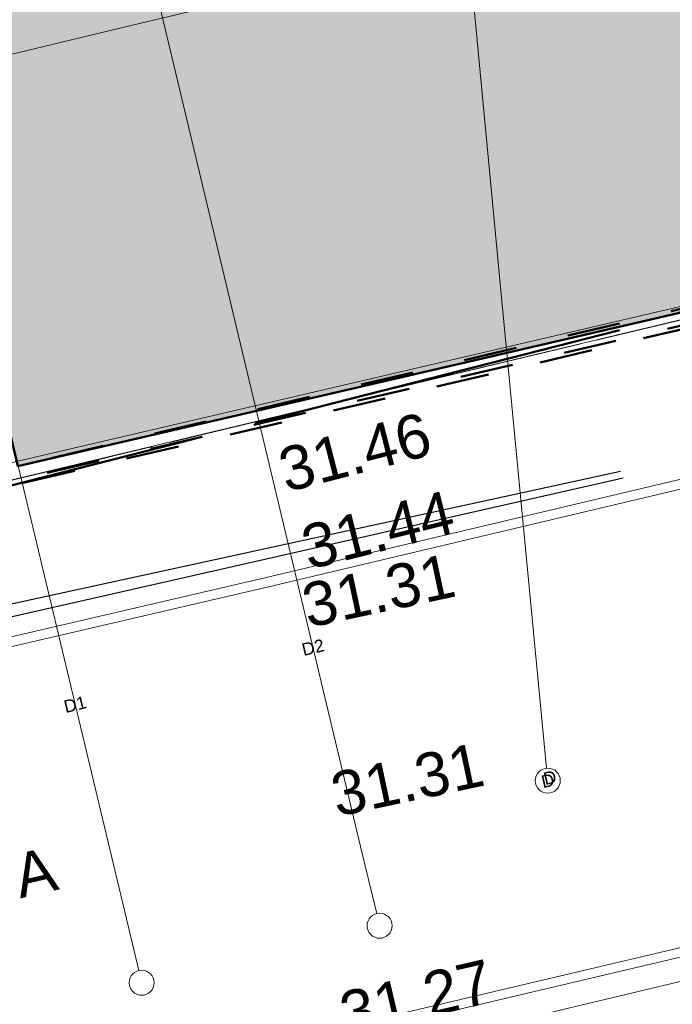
# Model space of a CAD drawing. Header units: metres. Extents: x 738076 to 738809, y 6589688 to 6590318.
# Tile 21 of 187: x 738399 to 738409, y 6589955 to 6589971. Entities that reach past the tile are written whole.
import ezdxf

# ---------------------------------------------------------------- set-up
doc = ezdxf.new("R2010")
doc.units = ezdxf.units.M
doc.header["$PDMODE"] = 1
doc.header["$PDSIZE"] = -2
for name, pattern in [('KATASTRIPIIR', [7, 4, -0.9999999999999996, 0.9999999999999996, -0.9999999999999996]), ('Katkend', [1.6933333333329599, 0.8466666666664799, -0.8466666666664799]), ('TOOPIIR', [7, 6, -1])]:
    doc.linetypes.add(name, pattern=pattern)
for name, color, linetype, lineweight in [('_AR kool 1 korrus (3D)', 7, 'Continuous', 5), ('_GE (2D)', 7, 'Continuous', 5), ('_MA-joon kool (2D)', 7, 'Continuous', 5), ('_MA-teljed kool (2D)', 7, 'Continuous', 5), ('AR-00 Teljed.AR', 7, 'Continuous', 25), ('MA-hoone kool', 7, 'Continuous', 50), ('None', 7, 'Continuous', 5)]:
    doc.layers.add(name, color=color, linetype=linetype, lineweight=lineweight)
for name, color, linetype, lineweight, true_color in [('DP-5 Planeeritud hoonestusala ehitusala', 5, 'Katkend', 50, 0x0000ff), ('GE-HOONEDET', 7, 'Continuous', 5, 0x888888), ('GE-korgus-EH2000', 7, 'Continuous', 5, 0x888888), ('GE-KTRASS', 7, 'Continuous', 5, 0x888888), ('GE-MPOHULIIN', 7, 'Continuous', 5, 0x888888), ('GE-PIIR', 7, 'Continuous', 18, 0xcc6600), ('GE-TEE', 7, 'Continuous', 5, 0x888888), ('GE-VTRASS', 7, 'Continuous', 5, 0x888888), ('MA-hoone maaalune', 7, 'Katkend', 50, 0x0099ff), ('MA-hoone proj tingimustega lubatud hoonestusala', 7, 'Katkend', 50, 0xe29000), ('MA-hoone teljed', 7, 'Continuous', 5, 0x888888), ('MA-projektala piir', 7, 'TOOPIIR', 50, 0xdd0000)]:
    doc.layers.add(name, color=color, linetype=linetype, lineweight=lineweight, true_color=true_color)
doc.styles.add('Arial', font='Arial')
doc.linetypes.add('-K-', pattern='A,10,-0.8000000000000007,-1.308667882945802,["K",Arial,S=1.4,R=0,X=-1.308667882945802,Y=-0.6999999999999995],-0.8913321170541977,10,-3', length=26)
doc.linetypes.add('-V-', pattern='A,10,-0.8000000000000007,-1.308667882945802,["V",Arial,S=1.4,R=0,X=-1.308667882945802,Y=-0.6999999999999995],-0.8913321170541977,10,-3', length=26)

# ---------------------------------------------------------------- blocks, each defined once
blk = doc.blocks.new('GE')
at = {"layer": 'GE-HOONEDET', "linetype": 'Continuous', "flags": 128}
blk.add_lwpolyline([(-0.8073255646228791, -23.34295029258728), (-12.70417900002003, -25.87514099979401), (-14.39412699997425, -26.23483800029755), (-16.34197200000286, -26.64942799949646), (-15.92206599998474, -29.01656599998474), (-18.24173500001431, -29.42805100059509), (-18.74723083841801, -29.89105221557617), (-19.12959749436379, -30.5883927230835), (-19.2462783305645, -31.20841461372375), (-19.18589820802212, -31.84448604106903), (-19.04608538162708, -32.2515718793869), (-18.87706443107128, -32.55870144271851), (-18.6118797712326, -32.89060390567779), (-18.36789702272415, -33.10926244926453), (-18.02050675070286, -33.33075134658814), (-17.488, -33.526), (-15.976, -39.924), (2.163, -35.697)], dxfattribs=at)
at = {"layer": 'GE-KTRASS', "linetype": '-K-', "lineweight": 30}
blk.add_line((-23.194, -43.706), (-3.785121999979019, -39.48229300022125), dxfattribs=at)
at = {"layer": 'GE-MPOHULIIN', "linetype": 'Continuous'}
blk.add_line((-17.91, -51.198), (12.64, -43.942), dxfattribs=at)
at = {"layer": 'GE-PIIR', "linetype": 'KATASTRIPIIR', "flags": 128}
for points in [[(326.835, 46.575), (336.395, 34.625), (221.105, 4.485), (187.915, -4.215), (158.975, -11.755), (141.685, -16.435), (102.965, -25.515), (54.345, -36.955), (24.075, -44.055), (-24.415, -55.435), (-44.935, -60.265), (-47.165, -46.415), (-25.455, -42.495), (16.105, -32.535), (106.505, -11.195), (125.525, -6.075), (156.615, 2.055), (158.765, 2.625), (175.765, 7.065), (208.175, 15.535), (216.635, 17.755), (254.605, 27.685), (264.765, 30.335), (326.835, 46.575)], [(-51.775, -7.465), (-49.755, 3.145), (5.535, 15.095), (16.105, -32.535), (-25.455, -42.495), (-47.165, -46.415), (-51.775, -7.465)]]:
    blk.add_lwpolyline(points, dxfattribs=at)
at = {"layer": 'GE-TEE', "linetype": 'Continuous', "flags": 128}
for points in [[(1.993, -38.625), (-9.33, -41.309), (-21.307, -44.093), (-33.555, -46.953), (-46.511, -50.1), (-49.2783940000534, -50.46241800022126), (-51.139, -49.809), (-52.58531500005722, -48.31382700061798), (-52.89181200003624, -46.89615199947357), (-53.303, -43.463), (-54.99, -28.581), (-56.216, -18.201), (-57.259, -9.073), (-57.84461326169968, -2.910398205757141), (-57.84045862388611, -2.686794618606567), (-57.76811224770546, 1.206904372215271), (-57.15657138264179, 5.962665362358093), (-55.97675403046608, 11.21719869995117), (-55.19602240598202, 14.6943304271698), (-51.20173063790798, 31.3307007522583), (-46.69997500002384, 50.13162599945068), (-46.12686699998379, 52.60851900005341), (-43.3842159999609, 64.24780299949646)], [(-43.24089242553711, 64.20354971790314), (-45.97119190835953, 52.61516892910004), (-46.54266649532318, 50.14438007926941), (-51.06321531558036, 31.28901985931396), (-55.03796565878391, 14.71050888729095), (-55.86030985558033, 11.19294244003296), (-57.00863074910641, 5.937042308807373), (-57.6182903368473, 1.1959124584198), (-57.69230699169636, -2.787681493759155), (-57.69447467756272, -2.904346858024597), (-57.149, -9.021), (-56.08254591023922, -18.18392914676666), (-54.87372919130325, -28.57003207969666), (-53.14405952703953, -43.43128183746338), (-52.74364065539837, -46.87166411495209), (-52.44774613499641, -48.24029827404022), (-51.05584119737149, -49.67922318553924), (-49.26242337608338, -50.30904566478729), (-46.53852179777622, -49.95232343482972), (-33.58975765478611, -46.80708101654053), (-21.3410350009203, -43.94691227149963), (-9.364279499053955, -41.16296910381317), (1.958841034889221, -38.47894053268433)], [(16.924, -42.421), (16.924, -42.421), (22.93684436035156, -41.06988565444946), (22.97112023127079, -41.21385852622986), (16.96029867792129, -42.56659648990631), (16.96029867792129, -42.56659648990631), (9.81819715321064, -44.28597954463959), (4.113359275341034, -45.59224349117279), (-8.082586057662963, -48.46699890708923), (-21.32323704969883, -51.59613520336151), (-22.90330697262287, -52.36717199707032), (-23.79589849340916, -53.75696780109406), (-24.03838714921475, -54.55608402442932)], [(-24.20691494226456, -54.59488460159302), (-23.93337999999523, -53.69345599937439), (-23.00682700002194, -52.25078100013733), (-21.374, -51.454), (-8.117, -48.321), (4.08, -45.446), (9.784080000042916, -44.1399109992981), (16.924, -42.421)]]:
    blk.add_lwpolyline(points, dxfattribs=at)
at = {"layer": 'GE-VTRASS', "linetype": '-V-', "lineweight": 30}
blk.add_line((-59.3631629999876, -52.18189399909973), (-3.738123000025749, -39.59140999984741), dxfattribs=at)
at = {"layer": 'GE-korgus-EH2000', "char_height": 0.7, "attachment_point": 7, "line_spacing_factor": 0.25, "style": 'Arial'}
for s, insert, rotation in [(' 31.46 ', (-9.378260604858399, -39.90010736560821), 14.49564995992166), (' 31.44 ', (-9.018, -41.13), 14.08437), (' 31.31 ', (-9.031, -42.048), 12.047361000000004), (' 31.31 ', (-8.57258434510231, -45.05825505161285), 11.975632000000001), (' 31.27 ', (-8.418020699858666, -48.56075091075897), 13.145391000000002)]:
    blk.add_mtext(s, dxfattribs=dict(at, insert=insert, rotation=rotation))
at = {"layer": 'GE-TEE', "insert": (-13.12022868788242, -45.87743204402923), "char_height": 0.7, "attachment_point": 5, "rotation": 13.105179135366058, "line_spacing_factor": 0.25, "style": 'Arial'}
blk.add_mtext('A', dxfattribs=at)
blk = doc.blocks.new('GE (2D)')
at = {"layer": 'None', "color": 7, "transparency": 33554687}
blk.add_blockref('GE', (-2154003.721977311, -6234741.730759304, 4.5), dxfattribs=at)
blk = doc.blocks.new('AR kool 1 korrus (3D)')
at = {"layer": 'MA-hoone kool', "linetype": 'Continuous', "lineweight": 0, "true_color": 0x79aac0, "transparency": 33554534}
h = blk.add_hatch(color=143, dxfattribs=at)
edge = h.paths.add_edge_path()
edge.add_line((-2154023.324599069, -6234773.720864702), (-2154023.286529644, -6234773.881165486))
edge.add_line((-2154023.286529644, -6234773.881165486), (-2154023.238664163, -6234774.038818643))
edge.add_line((-2154023.238664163, -6234774.038818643), (-2154023.181184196, -6234774.193226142))
edge.add_line((-2154023.181184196, -6234774.193226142), (-2154023.114307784, -6234774.343802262))
edge.add_line((-2154023.114307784, -6234774.343802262), (-2154023.038288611, -6234774.489975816))
edge.add_line((-2154023.038288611, -6234774.489975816), (-2154022.953415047, -6234774.631192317))
edge.add_line((-2154022.953415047, -6234774.631192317), (-2154022.860009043, -6234774.766916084))
edge.add_line((-2154022.860009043, -6234774.766916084), (-2154022.787075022, -6234774.853020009))
edge.add_arc((-2154021.541109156, -6234773.786026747), 1.640397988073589, 220.575372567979, 227.7825230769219)
edge.add_arc((-2154020.989651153, -6234773.054898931), 2.553766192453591, 229.6420856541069, 275.516891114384)
edge.add_line((-2154020.744134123, -6234775.596835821), (-2154020.451773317, -6234775.546917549))
edge.add_line((-2154020.451773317, -6234775.546917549), (-2154018.547855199, -6234775.07103025))
edge.add_line((-2154018.547855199, -6234775.07103025), (-2154017.11911278, -6234781.132284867))
edge.add_line((-2154017.11911278, -6234781.132284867), (-2153989.581707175, -6234774.759750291))
edge.add_line((-2153989.581707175, -6234774.759750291), (-2153992.731361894, -6234762.422023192))
edge.add_line((-2153992.731361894, -6234762.422023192), (-2153992.822772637, -6234762.443675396))
edge.add_line((-2153992.822772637, -6234762.443675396), (-2154010.852068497, -6234766.421961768))
edge.add_line((-2154010.852068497, -6234766.421961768), (-2154010.838610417, -6234766.562769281))
edge.add_line((-2154010.838610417, -6234766.562769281), (-2154020.051895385, -6234768.468932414))
edge.add_line((-2154020.051895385, -6234768.468932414), (-2154019.675679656, -6234770.281507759))
edge.add_line((-2154019.675679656, -6234770.281507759), (-2154021.158946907, -6234770.58266507))
edge.add_line((-2154021.158946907, -6234770.58266507), (-2154021.25672932, -6234770.606786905))
edge.add_line((-2154021.25672932, -6234770.606786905), (-2154021.449623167, -6234770.664795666))
edge.add_line((-2154021.449623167, -6234770.664795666), (-2154021.639358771, -6234770.732422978))
edge.add_line((-2154021.639358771, -6234770.732422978), (-2154021.825456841, -6234770.809498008))
edge.add_line((-2154021.825456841, -6234770.809498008), (-2154022.00744728, -6234770.895826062))
edge.add_line((-2154022.00744728, -6234770.895826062), (-2154022.184870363, -6234770.991189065))
edge.add_line((-2154022.184870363, -6234770.991189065), (-2154022.357277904, -6234771.095346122))
edge.add_line((-2154022.357277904, -6234771.095346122), (-2154022.407877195, -6234771.129733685))
edge.add_line((-2154022.407877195, -6234771.129733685), (-2154022.470559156, -6234771.180226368))
edge.add_line((-2154022.470559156, -6234771.180226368), (-2154022.58940235, -6234771.288810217))
edge.add_line((-2154022.58940235, -6234771.288810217), (-2154022.701265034, -6234771.404572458))
edge.add_line((-2154022.701265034, -6234771.404572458), (-2154022.805714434, -6234771.527065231))
edge.add_line((-2154022.805714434, -6234771.527065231), (-2154022.902346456, -6234771.655814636))
edge.add_line((-2154022.902346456, -6234771.655814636), (-2154022.990787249, -6234771.790322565))
edge.add_line((-2154022.990787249, -6234771.790322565), (-2154023.070694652, -6234771.930068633))
edge.add_line((-2154023.070694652, -6234771.930068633), (-2154023.14175952, -6234772.074512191))
edge.add_line((-2154023.14175952, -6234772.074512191), (-2154023.203706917, -6234772.223094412))
edge.add_line((-2154023.203706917, -6234772.223094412), (-2154023.256297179, -6234772.375240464))
edge.add_line((-2154023.256297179, -6234772.375240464), (-2154023.299326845, -6234772.530361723))
edge.add_line((-2154023.299326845, -6234772.530361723), (-2154023.325662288, -6234772.657152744))
edge.add_line((-2154023.325662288, -6234772.657152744), (-2154023.341869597, -6234772.737922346))
edge.add_line((-2154023.341869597, -6234772.737922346), (-2154023.364278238, -6234772.901150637))
edge.add_line((-2154023.364278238, -6234772.901150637), (-2154023.376595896, -6234773.065448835))
edge.add_line((-2154023.376595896, -6234773.065448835), (-2154023.378775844, -6234773.2301937))
edge.add_line((-2154023.378775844, -6234773.2301937), (-2154023.370809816, -6234773.394760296))
edge.add_line((-2154023.370809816, -6234773.394760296), (-2154023.352728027, -6234773.558524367))
edge.add_line((-2154023.352728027, -6234773.558524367), (-2154023.324599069, -6234773.720864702))
at = {"layer": 'MA-hoone kool', "elevation": 4.5, "flags": 128}
blk.add_lwpolyline([(-2154023.286529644, -6234773.881165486), (-2154023.238664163, -6234774.038818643), (-2154023.181184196, -6234774.193226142), (-2154023.114307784, -6234774.343802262), (-2154023.038288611, -6234774.489975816), (-2154022.953415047, -6234774.631192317), (-2154022.860009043, -6234774.766916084), (-2154022.787075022, -6234774.853020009, 0.03145749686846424), (-2154022.643368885, -6234775.00090495, 0.202883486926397), (-2154020.744134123, -6234775.596835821), (-2154020.451773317, -6234775.546917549), (-2154018.547855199, -6234775.07103025), (-2154017.11911278, -6234781.132284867), (-2153989.581707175, -6234774.759750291)], format="xyb", dxfattribs=at)
blk = doc.blocks.new('MA-joon kool (2D)')
at = {"layer": 'DP-5 Planeeritud hoonestusala ehitusala', "flags": 128}
blk.add_lwpolyline([(-2154020.060407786, -6234768.391884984), (-2154019.644043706, -6234770.747325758), (-2154023.630130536, -6234771.322684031), (-2154022.558205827, -6234775.653473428), (-2154021.30159839, -6234775.347526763), (-2154019.740414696, -6234781.754301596), (-2153989.777977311, -6234774.653759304), (-2154001.198651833, -6234727.710026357), (-2154053.728615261, -6234738.896865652), (-2154053.728615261, -6234738.896865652), (-2154055.576977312, -6234749.125759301), (-2154050.940345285, -6234788.090451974), (-2154038.129223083, -6234785.732433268), (-2154033.071768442, -6234784.829054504), (-2154036.188319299, -6234771.715475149), (-2154020.060407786, -6234768.391884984)], close=True, dxfattribs=at)
at = {"layer": 'MA-hoone maaalune', "transparency": 33554687, "flags": 128}
blk.add_lwpolyline([(-2154032.248807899, -6234744.385871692), (-2154032.435015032, -6234743.607848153), (-2154022.738859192, -6234741.287232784), (-2154022.552651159, -6234742.065260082), (-2154018.52636625, -6234741.101635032), (-2154018.712574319, -6234740.323607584), (-2154011.77839223, -6234738.664025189), (-2154011.592184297, -6234739.442052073), (-2154009.170539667, -6234738.862471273), (-2154003.88455898, -6234760.948721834), (-2154007.17172455, -6234761.735450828), (-2154006.322106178, -6234765.278967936), (-2154020.299809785, -6234768.307779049), (-2154019.935757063, -6234770.062176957), (-2154021.017000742, -6234770.281701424, 0.04170483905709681), (-2154021.751680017, -6234770.490349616, 0.06002753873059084), (-2154022.605699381, -6234770.953679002, 0.07746368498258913), (-2154023.162640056, -6234771.589880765, 0.07472930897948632), (-2154023.518962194, -6234772.422466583, 0.2434004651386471), (-2154022.959382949, -6234774.939564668, 0.2726349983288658), (-2154020.407891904, -6234775.731781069), (-2154018.703259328, -6234775.324117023), (-2154017.303906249, -6234781.176440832), (-2154017.098370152, -6234781.128714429), (-2154017.05184501, -6234781.333498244), (-2153989.352401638, -6234774.90155954), (-2153989.408813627, -6234774.665855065), (-2153988.052475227, -6234774.341237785), (-2153991.904597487, -6234758.246033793), (-2153993.577356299, -6234758.646381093), (-2154001.0117119, -6234727.583641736), (-2154046.827850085, -6234738.548979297), (-2154044.716717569, -6234747.369859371)], format="xyb", close=True, dxfattribs=at)
at = {"layer": 'MA-hoone proj tingimustega lubatud hoonestusala', "flags": 128}
blk.add_lwpolyline([(-2154054.019486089, -6234740.328807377), (-2154049.478977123, -6234787.831377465), (-2154034.130254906, -6234770.796137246), (-2154035.976180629, -6234751.484157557), (-2154014.175549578, -6234749.400355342), (-2154012.815617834, -6234763.627890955), (-2154011.329355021, -6234763.272168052), (-2154011.065532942, -6234763.20902474), (-2154010.771590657, -6234766.234438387), (-2154020.261813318, -6234768.32977707), (-2154019.874123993, -6234770.096528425), (-2154021.127642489, -6234770.351820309), (-2154021.5222961, -6234770.460134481), (-2154021.70826671, -6234770.524170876), (-2154022.258953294, -6234770.785598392, 0.03355865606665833), (-2154022.784492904, -6234771.174215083, 0.1178095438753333), (-2154023.447034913, -6234772.284872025, 0.05886451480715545), (-2154023.58235852, -6234772.832081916, 0.08280189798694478), (-2154023.605459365, -6234773.24013212, 0.06003776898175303), (-2154023.523113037, -6234773.879064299, 0.08948602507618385), (-2154022.896830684, -6234775.059238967), (-2154022.774722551, -6234775.170352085, 0.1656159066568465), (-2154021.209713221, -6234775.850622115), (-2154021.20984052, -6234775.852175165, 0.06750279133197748), (-2154020.499054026, -6234775.814456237), (-2154020.498120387, -6234775.818415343, 0.0105286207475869), (-2154020.388865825, -6234775.795249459), (-2154020.388702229, -6234775.79593351), (-2154018.694109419, -6234775.390658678), (-2154018.23692277, -6234777.302632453), (-2154020.046004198, -6234777.735618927), (-2154020.046182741, -6234777.734861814), (-2154020.046173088, -6234777.73565935), (-2154020.667860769, -6234777.884454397), (-2154020.667704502, -6234777.885107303), (-2154020.591078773, -6234778.205260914), (-2154020.591146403, -6234778.2052771), (-2154020.147938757, -6234780.058790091), (-2154020.086413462, -6234780.315851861), (-2154017.655529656, -6234779.734042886), (-2154017.245894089, -6234781.447156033), (-2154002.435312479, -6234778.002375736), (-2153989.33685495, -6234774.995830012), (-2153992.457974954, -6234762.1909898), (-2153993.055894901, -6234762.323004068), (-2153993.83109003, -6234759.084124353), (-2153993.488758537, -6234759.00219056), (-2154000.995476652, -6234727.638013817)], format="xyb", close=True, dxfattribs=at)
at = {"layer": 'MA-projektala piir', "flags": 128}
blk.add_lwpolyline([(-2154058.210153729, -6234739.129489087), (-2154056.135389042, -6234729.123073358), (-2153911.071005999, -6234694.337356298), (-2153908.108662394, -6234706.781098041), (-2153980.911977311, -6234723.500759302), (-2153977.313968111, -6234740.789259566), (-2153975.79136601, -6234740.471612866), (-2153975.239977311, -6234740.484759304), (-2153974.721977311, -6234740.710759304), (-2153969.531164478, -6234745.050163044), (-2153964.027119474, -6234768.760106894), (-2153989.583829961, -6234774.737774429), (-2154001.250235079, -6234777.364268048), (-2154017.245894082, -6234781.447156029), (-2154017.306524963, -6234781.193595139), (-2154049.485810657, -6234787.774099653), (-2154049.636992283, -6234786.297542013), (-2154053.752342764, -6234786.690905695), (-2154058.348746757, -6234745.73889305)], close=True, dxfattribs=at)
blk = doc.blocks.new('Standard grid marker_6')
at = {"layer": 'AR-00 Teljed.AR', "color": 252, "linetype": 'Continuous', "lineweight": 13, "true_color": 0x8c8d8c}
blk.add_line((5.698742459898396, 0), (33.54516749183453, 0), dxfattribs=at)
blk = doc.blocks.new('Standard grid marker_11')
at = {"layer": 'AR-00 Teljed.AR', "color": 252, "linetype": 'Continuous', "lineweight": 13, "true_color": 0x8c8d8c}
for p, q in [((9.644775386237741, 0), (29.59913456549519, 0)), ((29.59913456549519, 1.77635683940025e-15), (39.24390995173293, 1.77635683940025e-15))]:
    blk.add_line(p, q, dxfattribs=at)
at = {"layer": 'AR-00 Teljed.AR', "color": 252, "linetype": 'Continuous', "lineweight": 5, "true_color": 0x8c8d8c, "transparency": 33554687}
blk.add_point((29.59913456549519, 0), dxfattribs=at)
blk = doc.blocks.new('Standard grid marker_12')
at = {"layer": 'AR-00 Teljed.AR', "color": 252, "linetype": 'Continuous', "lineweight": 13, "true_color": 0x8c8d8c}
for p, q in [((7.649200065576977, 1.4210854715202e-14), (0, 1.4210854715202e-14)), ((7.649200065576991, 0), (54.01238599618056, 0))]:
    blk.add_line(p, q, dxfattribs=at)
blk.add_circle((-0.1999999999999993, 1.4210854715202e-14), 0.2, dxfattribs=at)
at = {"layer": 'AR-00 Teljed.AR', "color": 252, "linetype": 'Continuous', "lineweight": 5, "true_color": 0x8c8d8c, "transparency": 33554687}
blk.add_point((7.649200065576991, 0), dxfattribs=at)
at = {"layer": 'AR-00 Teljed.AR', "color": 252, "true_color": 0x8c8d8c, "insert": (-0.05570379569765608, -0.0254347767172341), "char_height": 0.2, "attachment_point": 2, "rotation": 277.99999999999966, "line_spacing_factor": 0.25, "style": 'Arial'}
blk.add_mtext('D', dxfattribs=at)
blk = doc.blocks.new('Standard grid marker_14')
at = {"layer": 'AR-00 Teljed.AR', "color": 252, "linetype": 'Continuous', "lineweight": 13, "true_color": 0x8c8d8c}
for p, q in [((0.8473725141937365, 0), (22.15262748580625, 0)), ((22.15262748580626, -6.077471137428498e-15), (22.99999999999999, -6.077471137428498e-15))]:
    blk.add_line(p, q, dxfattribs=at)
blk.add_circle((23.19999999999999, -6.077471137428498e-15), 0.2, dxfattribs=at)
at = {"layer": 'AR-00 Teljed.AR', "color": 252, "linetype": 'Continuous', "lineweight": 5, "true_color": 0x8c8d8c, "transparency": 33554687}
blk.add_point((22.15262748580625, 0), dxfattribs=at)
blk = doc.blocks.new('kool teljed')
at = {"layer": 'MA-hoone teljed', "color": 7}
for name, p, rotation in [('Standard grid marker_12', (12.84828673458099, -29.41645511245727), 95.45962257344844), ('Standard grid marker_14', (4.785302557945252, -9.365384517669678), 283.4596225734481), ('Standard grid marker_14', (0.9897702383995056, -10.27378273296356), 283.4596225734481), ('Standard grid marker_11', (34.80485387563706, -10.73963271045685), 193.4596225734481), ('Standard grid marker_6', (36.34107292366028, -17.15836950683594), 193.4596225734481)]:
    blk.add_blockref(name, p, dxfattribs=dict(at, rotation=rotation))
at = {"layer": 'MA-hoone teljed', "color": 252, "true_color": 0x8c8d8c, "char_height": 0.2, "attachment_point": 2, "rotation": 13.459622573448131, "line_spacing_factor": 0.25, "style": 'Arial'}
for s, insert in [('D2', (9.10015546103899, -27.39400167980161)), ('D1', (5.304623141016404, -28.30239989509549)), ('D', (12.84403957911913, -29.51829439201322))]:
    blk.add_mtext(s, dxfattribs=dict(at, insert=insert))
blk = doc.blocks.new('MA-teljed kool (2D)')
at = {"layer": 'MA-hoone teljed', "color": 7, "transparency": 33554687}
blk.add_blockref('kool teljed', (-2154021.532876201, -6234756.530230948), dxfattribs=at)

msp = doc.modelspace()

# ---------------------------------------------------------------- block references
at = {"layer": '_AR kool 1 korrus (3D)'}
msp.add_blockref('AR kool 1 korrus (3D)', (2892415.876977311, 12824744.7657593), dxfattribs=at)
at = {"layer": '_GE (2D)'}
msp.add_blockref('GE (2D)', (2892415.876977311, 12824744.7657593), dxfattribs=at)
at = {"layer": '_MA-joon kool (2D)'}
msp.add_blockref('MA-joon kool (2D)', (2892415.876977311, 12824744.7657593), dxfattribs=at)
at = {"layer": '_MA-teljed kool (2D)'}
msp.add_blockref('MA-teljed kool (2D)', (2892415.876977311, 12824744.7657593), dxfattribs=at)

doc.saveas('drawing.dxf')
